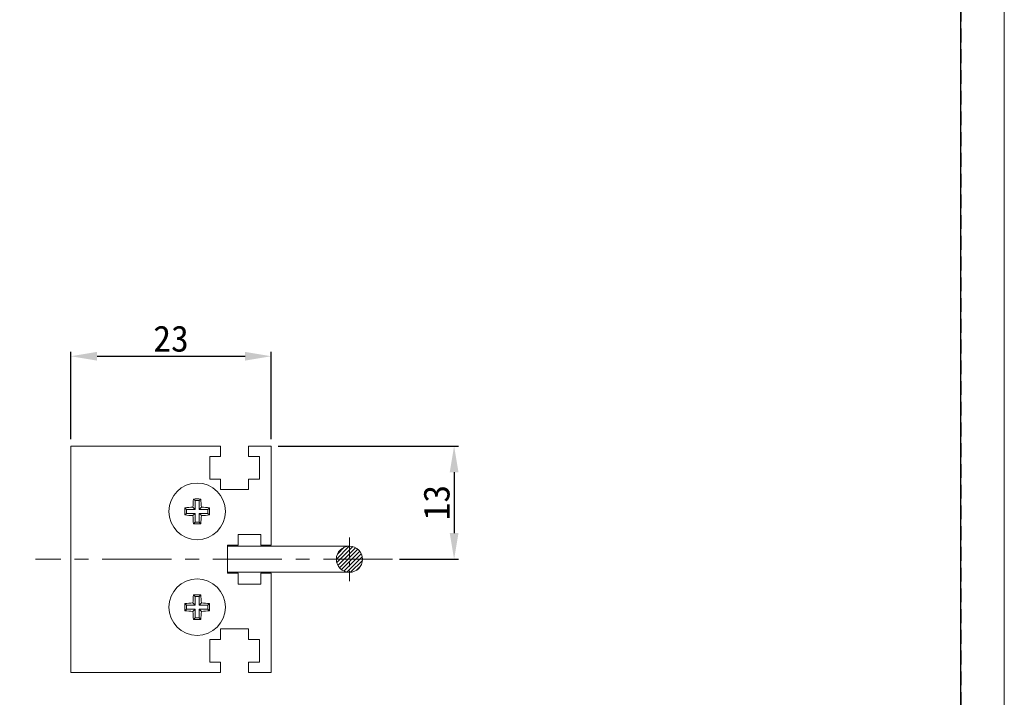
# Model space of a CAD drawing. Header units: millimetres. Extents: x -201 to 202, y 143 to 428.
# Tile 4 of 8: x 88 to 202, y 272 to 350. Entities that reach past the tile are written whole.
import ezdxf

# ---------------------------------------------------------------- set-up
doc = ezdxf.new("R2010")
doc.units = ezdxf.units.MM
doc.header["$LTSCALE"] = 0.25
doc.linetypes.add('CENTER', pattern=[50.8, 31.75, -6.35, 6.35, -6.35])
doc.linetypes.add('HIDDEN', pattern=[9.525, 6.35, -3.175])
for name, color, linetype, lineweight in [('CABLE', 7, 'Continuous', 20), ('CENTER', 1, 'CENTER', 9), ('DIMENSION', 6, 'Continuous', 9), ('MXB8146', 7, 'Continuous', 20), ('SIDE PLATE', 7, 'Continuous', 20)]:
    doc.layers.add(name, color=color, linetype=linetype, lineweight=lineweight)
doc.layers.add('EMPTY LINE', color=252, linetype='Continuous', lineweight=0, plot=False)
doc.layers.add('FORM', color=7, linetype='Continuous')
doc.styles.add('VS Standard', font='msgothic.ttc', dxfattribs={"height": 3})
doc.dimstyles.new('VS Standard x1', dxfattribs={"dimtxt": 3, "dimasz": 3, "dimexe": 0.5, "dimexo": 0.8, "dimgap": 0.5, "dimtad": 3, "dimrnd": 0.0001, "dimzin": 9, "dimdsep": 46, "dimtxsty": 'VS Standard', "dimcen": 0, "dimaunit": 1, "dimadec": 0, "dimazin": 2, "dimtfac": 1, "dimtmove": 0, "dimatfit": 2, "dimfxl": 1, "dimtolj": 1, "dimtzin": 0, "dimarcsym": 0})

# ---------------------------------------------------------------- blocks, each defined once
blk = doc.blocks.new('*D99')
at = {"layer": 'Defpoints', "color": 0}
for p in [(117.27, 311.3), (94.27, 300.99), (117.27, 300.99)]:
    blk.add_point(p, dxfattribs=at)
at = {"layer": 'DIMENSION', "color": 0, "lineweight": -2}
for p, q in [((94.27, 301.79), (94.27, 311.8)), ((97.27, 311.3), (114.27, 311.3)), ((117.27, 301.79), (117.27, 311.8))]:
    blk.add_line(p, q, dxfattribs=at)
at = {"layer": 'DIMENSION', "color": 0}
for points in [[(97.27, 311.8), (97.27, 310.8), (94.27, 311.3)], [(114.27, 310.8), (114.27, 311.8), (117.27, 311.3)]]:
    blk.add_solid(points, dxfattribs=at)
at = {"layer": 'DIMENSION', "color": 0, "insert": (105.77, 313.3), "char_height": 3, "attachment_point": 5, "style": 'VS Standard'}
blk.add_mtext('\\A1;23', dxfattribs=at)
blk = doc.blocks.new('*D100')
at = {"layer": 'Defpoints', "color": 0}
for p in [(117.27, 300.99), (131.21, 287.99), (138.29, 287.99)]:
    blk.add_point(p, dxfattribs=at)
at = {"layer": 'DIMENSION', "color": 0, "lineweight": -2}
for p, q in [((118.07, 300.99), (138.79, 300.99)), ((138.29, 297.99), (138.29, 290.99)), ((132.01, 287.99), (138.79, 287.99))]:
    blk.add_line(p, q, dxfattribs=at)
at = {"layer": 'DIMENSION', "color": 0}
for points in [[(138.79, 297.99), (137.79, 297.99), (138.29, 300.99)], [(137.79, 290.99), (138.79, 290.99), (138.29, 287.99)]]:
    blk.add_solid(points, dxfattribs=at)
at = {"layer": 'DIMENSION', "color": 0, "insert": (136.29, 294.49), "char_height": 3, "attachment_point": 5, "rotation": 90, "style": 'VS Standard'}
blk.add_mtext('\\A1;13', dxfattribs=at)

msp = doc.modelspace()

# ---------------------------------------------------------------- hatches: boundary and pattern name
at = {"layer": 'CABLE'}
h = msp.add_hatch(dxfattribs=at)
h.set_pattern_fill('ANSI31', color=256, scale=0.1, style=0)
h.set_pattern_definition([(45, (-795.1326, 124.2477), (-0.2245064, 0.2245064), [])])
h.paths.add_polyline_path([(127.766, 287.989, 1), (124.766, 287.989, 1)])

# ---------------------------------------------------------------- linework, layer by layer
for p, q in [((126.266, 289.489), (112.266, 289.489)), ((112.266, 289.489), (112.266, 286.489)), ((112.266, 286.489), (126.266, 286.489))]:
    msp.add_line(p, q, dxfattribs=at)
msp.add_circle((126.266, 287.989), 1.5, dxfattribs=at)
at = {"layer": 'CENTER', "ltscale": 0.3}
msp.add_line((126.266, 290.489), (126.266, 285.489), dxfattribs=at)
at = {"layer": 'CENTER'}
msp.add_line((131.208, 287.989), (90.208, 287.989), dxfattribs=at)
at = {"layer": 'EMPTY LINE'}
msp.add_line((201.5, 142.75), (201.5, 427.75), dxfattribs=at)
at = {"layer": 'FORM', "linetype": 'HIDDEN'}
msp.add_lwpolyline([(-196.5, 422.75), (196.5, 422.75), (196.5, 147.75), (-196.5, 147.75)], close=True, dxfattribs=at)
at = {"layer": 'FORM'}
msp.add_lwpolyline([(-196.5, 422.75), (-196.5, 147.75), (-78.5, 147.75), (-78.5, 159.75), (16.5, 159.75), (16.5, 177.25), (196.5, 177.25), (196.5, 422.75), (-196.5, 422.75)], close=True, dxfattribs=at)
at = {"layer": 'MXB8146'}
for p, q in [((108.534, 294.721), (108.35, 294.906)), ((108.534, 294.721), (108.534, 293.721)), ((108.998, 294.721), (108.534, 294.721)), ((108.998, 294.721), (109.182, 294.906)), ((108.998, 293.721), (108.998, 294.721)), ((107.534, 293.721), (107.35, 293.906)), ((107.534, 293.257), (107.35, 293.073)), ((108.534, 293.721), (107.534, 293.721)), ((107.534, 293.721), (107.534, 293.257)), ((107.534, 293.257), (108.534, 293.257)), ((108.534, 293.721), (108.283, 293.972)), ((108.534, 293.257), (108.283, 293.007)), ((108.534, 293.257), (108.534, 292.257)), ((108.998, 293.721), (109.249, 293.972)), ((109.998, 293.721), (108.998, 293.721)), ((108.998, 293.257), (109.249, 293.007)), ((108.998, 293.257), (109.998, 293.257)), ((108.998, 292.257), (108.998, 293.257)), ((109.998, 293.721), (110.182, 293.906)), ((109.998, 293.257), (109.998, 293.721)), ((109.998, 293.257), (110.182, 293.073)), ((108.534, 292.257), (108.35, 292.073)), ((108.534, 292.257), (108.998, 292.257)), ((108.998, 292.257), (109.182, 292.073)), ((107.534, 282.721), (107.35, 282.906)), ((108.534, 282.721), (108.283, 282.972)), ((108.534, 283.721), (108.35, 283.906)), ((108.534, 283.721), (108.534, 282.721)), ((108.998, 283.721), (108.534, 283.721)), ((108.998, 283.721), (109.182, 283.906)), ((108.998, 282.721), (108.998, 283.721)), ((108.998, 282.721), (109.249, 282.972)), ((109.998, 282.721), (110.182, 282.906)), ((107.534, 282.257), (107.35, 282.073)), ((108.534, 282.721), (107.534, 282.721)), ((107.534, 282.721), (107.534, 282.257)), ((107.534, 282.257), (108.534, 282.257)), ((108.534, 282.257), (108.283, 282.007)), ((108.534, 282.257), (108.534, 281.257)), ((109.998, 282.721), (108.998, 282.721)), ((108.998, 282.257), (109.249, 282.007)), ((108.998, 282.257), (109.998, 282.257)), ((108.998, 281.257), (108.998, 282.257)), ((109.998, 282.257), (109.998, 282.721)), ((109.998, 282.257), (110.182, 282.073)), ((108.534, 281.257), (108.35, 281.073)), ((108.534, 281.257), (108.998, 281.257)), ((108.998, 281.257), (109.182, 281.073))]:
    msp.add_line(p, q, dxfattribs=at)
for centre in [(108.766, 293.489), (108.766, 282.489)]:
    msp.add_circle(centre, 3.25, dxfattribs=at)
for centre, radius, start, end in [((120.814, 293.549), 12.538, 173.78773, 178.06552), ((108.766, 281.033), 13.879, 88.28146, 91.71854), ((96.718, 293.549), 12.538, 1.93448, 6.21227), ((121.222, 293.489), 13.879, 178.28146, 181.71854), ((108.707, 281.441), 12.538, 91.93448, 96.21227), ((108.707, 305.537), 12.538, 263.78773, 268.06552), ((120.814, 293.43), 12.538, 181.93448, 186.21227), ((96.718, 293.43), 12.538, 353.78773, 358.06552), ((108.826, 281.441), 12.538, 83.78773, 88.06552), ((108.826, 305.537), 12.538, 271.93448, 276.21227), ((96.31, 293.489), 13.879, 358.28146, 1.71854), ((108.766, 305.946), 13.879, 268.28146, 271.71854), ((121.222, 282.489), 13.879, 178.28146, 181.71854), ((108.707, 270.441), 12.538, 91.93448, 96.21227), ((120.814, 282.549), 12.538, 173.78773, 178.06552), ((108.766, 270.033), 13.879, 88.28146, 91.71854), ((96.718, 282.549), 12.538, 1.93448, 6.21227), ((108.826, 270.441), 12.538, 83.78773, 88.06552), ((96.31, 282.489), 13.879, 358.28146, 1.71854), ((108.707, 294.537), 12.538, 263.78773, 268.06552), ((120.814, 282.43), 12.538, 181.93448, 186.21227), ((96.718, 282.43), 12.538, 353.78773, 358.06552), ((108.826, 294.537), 12.538, 271.93448, 276.21227), ((108.766, 294.946), 13.879, 268.28146, 271.71854)]:
    msp.add_arc(centre, radius, start, end, dxfattribs=at)
at = {"layer": 'SIDE PLATE'}
for p, q in [((94.266, 300.989), (94.266, 274.989)), ((111.466, 300.989), (94.266, 300.989)), ((111.466, 299.789), (111.466, 300.989)), ((114.666, 300.989), (114.666, 299.789)), ((117.266, 300.989), (114.666, 300.989)), ((117.266, 289.589), (117.266, 300.989)), ((110.216, 299.789), (111.466, 299.789)), ((110.216, 297.189), (110.216, 299.789)), ((114.666, 299.789), (115.916, 299.789)), ((115.916, 299.789), (115.916, 297.189)), ((111.466, 297.189), (110.216, 297.189)), ((111.466, 295.989), (111.466, 297.189)), ((114.666, 297.189), (114.666, 295.989)), ((115.916, 297.189), (114.666, 297.189)), ((111.466, 295.989), (114.666, 295.989)), ((113.466, 290.839), (116.066, 290.839)), ((113.466, 289.589), (113.466, 290.839)), ((116.066, 290.839), (116.066, 289.589)), ((112.266, 289.589), (113.466, 289.589)), ((112.266, 286.389), (112.266, 289.589)), ((116.066, 289.589), (117.266, 289.589)), ((113.466, 286.389), (112.266, 286.389)), ((113.466, 285.139), (113.466, 286.389)), ((116.066, 286.389), (116.066, 285.139)), ((117.266, 286.389), (116.066, 286.389)), ((117.266, 274.989), (117.266, 286.389)), ((116.066, 285.139), (113.466, 285.139)), ((111.466, 279.989), (114.666, 279.989)), ((111.466, 278.789), (111.466, 279.989)), ((114.666, 279.989), (114.666, 278.789)), ((110.216, 278.789), (111.466, 278.789)), ((110.216, 276.189), (110.216, 278.789)), ((114.666, 278.789), (115.916, 278.789)), ((115.916, 278.789), (115.916, 276.189)), ((111.466, 276.189), (110.216, 276.189)), ((111.466, 274.989), (111.466, 276.189)), ((115.916, 276.189), (114.666, 276.189)), ((114.666, 276.189), (114.666, 274.989)), ((94.266, 274.989), (111.466, 274.989)), ((114.666, 274.989), (117.266, 274.989))]:
    msp.add_line(p, q, dxfattribs=at)

# ---------------------------------------------------------------- dimensions: what is measured, and where the dimension line sits
at = {"layer": 'DIMENSION'}
dim = msp.add_linear_dim(base=(117.266, 311.303), p1=(94.266, 300.989), p2=(117.266, 300.989), dimstyle='VS Standard x1', dxfattribs=at)
dim.commit()
dim.dimension.update_dxf_attribs({"geometry": '*D99', "text_midpoint": (105.766, 313.304)})
dim = msp.add_linear_dim(base=(138.292, 287.989), p1=(117.266, 300.989), p2=(131.208, 287.989), angle=90, dimstyle='VS Standard x1', dxfattribs=at)
dim.commit()
dim.dimension.update_dxf_attribs({"geometry": '*D100', "text_midpoint": (136.292, 294.489)})

doc.saveas('drawing.dxf')
